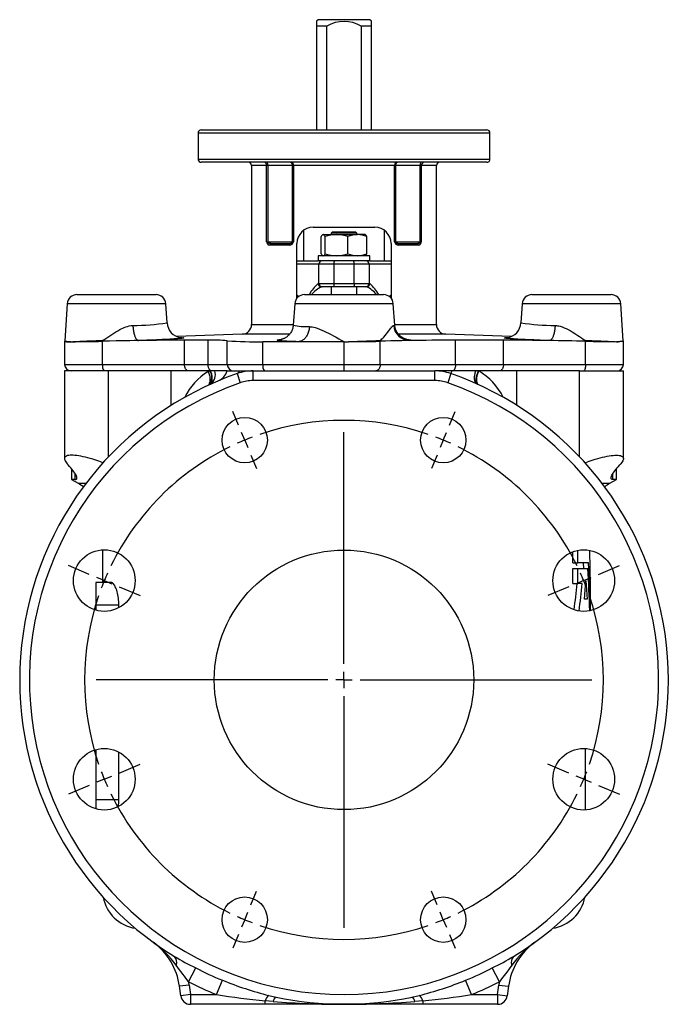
# Model space of a CAD drawing. Extents: x -163 to 351, y -6 to 546.
# Tile 4 of 4: x 151 to 351, y 242 to 546. Entities that reach past the tile are written whole.
import ezdxf

# ---------------------------------------------------------------- set-up
doc = ezdxf.new("R2010")
doc.units = 0
doc.layers.get('0').update_dxf_attribs({"linetype": 'CONTINUOUS'})
doc.layers.add('FORMAT', color=7, linetype='CONTINUOUS')

# ---------------------------------------------------------------- blocks, each defined once
blk = doc.blocks.new('SW_CENTERMARKSYMBOL_1')
at = {"layer": 'FORMAT', "color": 0}
for p, q in [((-1.91, 4.62), (-3.64, 8.78)), ((63.14, 4.62), (64.86, 8.78)), ((0, 0), (-0.96, 2.31)), ((0, 0), (0.96, -2.31)), ((30.61, -68.91), (30.61, 2.5)), ((61.23, 0), (60.27, -2.31)), ((61.23, 0), (62.19, 2.31)), ((1.91, -4.62), (3.64, -8.78)), ((59.32, -4.62), (57.59, -8.78)), ((-47.92, -41.38), (-54.38, -38.7)), ((109.14, -41.38), (115.61, -38.7)), ((-43.3, -43.3), (-45.61, -42.34)), ((104.53, -43.3), (106.83, -42.34)), ((-43.3, -43.3), (-40.99, -44.25)), ((-38.68, -45.21), (-32.21, -47.89)), ((99.91, -45.21), (93.44, -47.89)), ((104.53, -43.3), (102.22, -44.25)), ((30.61, -73.91), (30.61, -71.41)), ((25.61, -73.91), (-45.8, -73.91)), ((30.61, -73.91), (28.11, -73.91)), ((30.61, -73.91), (30.61, -76.41)), ((30.61, -73.91), (33.11, -73.91)), ((35.61, -73.91), (107.03, -73.91)), ((30.61, -78.91), (30.61, -150.32)), ((-38.68, -102.61), (-32.21, -99.93)), ((99.91, -102.61), (93.44, -99.93)), ((-43.3, -104.53), (-45.61, -105.48)), ((-43.3, -104.53), (-40.99, -103.57)), ((104.53, -104.53), (102.22, -103.57)), ((104.53, -104.53), (106.83, -105.48)), ((-47.92, -106.44), (-54.38, -109.12)), ((109.14, -106.44), (115.61, -109.12)), ((1.91, -143.2), (3.64, -139.04)), ((59.32, -143.2), (57.59, -139.04)), ((0, -147.82), (0.96, -145.51)), ((61.23, -147.82), (60.27, -145.51)), ((0, -147.82), (-0.96, -150.13)), ((61.23, -147.82), (62.19, -150.13)), ((-1.91, -152.44), (-3.64, -156.6)), ((63.14, -152.44), (64.86, -156.6))]:
    blk.add_line(p, q, dxfattribs=at)
for start, end in [(71.081, 108.919), (112.5, 114.2905), (110.7095, 112.5), (67.5, 69.2905), (65.7095, 67.5), (116.081, 153.919), (26.081, 63.919), (155.7095, 157.5), (22.5, 24.2905), (157.5, 159.2905), (20.7095, 22.5), (161.081, 198.919), (341.081, 18.919), (200.7095, 202.5), (337.5, 339.2905), (202.5, 204.2905), (335.7095, 337.5), (206.081, 243.919), (296.081, 333.919), (245.7095, 247.5), (247.5, 249.2905), (290.7095, 292.5), (292.5, 294.2905), (251.081, 288.919)]:
    blk.add_arc((30.61, -73.91), 80, start, end, dxfattribs=at)

msp = doc.modelspace()

# ---------------------------------------------------------------- linework, layer by layer
at = {"color": 7, "linetype": 'CONTINUOUS'}
for p, q in [((242.82, 545.18), (242.82, 543.68)), ((246.05, 543.68), (242.82, 543.68)), ((242.82, 543.68), (242.82, 511.72)), ((259.3, 545.68), (243.33, 545.68)), ((246.05, 511.72), (246.05, 543.68)), ((259.82, 543.68), (256.58, 543.68)), ((256.58, 543.68), (256.58, 511.72)), ((259.82, 543.68), (259.82, 545.18)), ((259.82, 511.72), (259.82, 543.68)), ((206.32, 510.72), (206.32, 502.72)), ((207.32, 511.72), (251.32, 511.72)), ((251.32, 511.72), (295.32, 511.72)), ((296.32, 502.72), (296.32, 510.72)), ((295.32, 501.72), (207.32, 501.72)), ((222.82, 500.72), (222.82, 451.72)), ((279.82, 451.72), (279.82, 500.72)), ((238.82, 480.72), (238.82, 471.33)), ((241.82, 481.72), (260.82, 481.72)), ((247.82, 480.33), (247.32, 479.83)), ((247.32, 479.83), (247.32, 479.43)), ((255.32, 479.83), (247.32, 479.83)), ((247.82, 480.33), (254.82, 480.33)), ((255.32, 479.83), (254.82, 480.33)), ((255.32, 479.43), (255.32, 479.83)), ((263.82, 471.33), (263.82, 480.71)), ((228.71, 476.72), (234.79, 476.72)), ((236.82, 459.86), (236.82, 476.72)), ((244.31, 473.51), (244.31, 478.85)), ((244.82, 479.43), (244.73, 479.38)), ((244.82, 479.43), (244.9, 479.43)), ((244.9, 479.43), (248.99, 479.43)), ((245.49, 473.51), (245.49, 478.85)), ((248.99, 479.43), (255.41, 479.43)), ((252.5, 473.51), (252.5, 478.85)), ((257.82, 479.43), (255.41, 479.43)), ((257.9, 479.38), (257.82, 479.43)), ((258.33, 473.51), (258.33, 478.85)), ((265.82, 476.72), (265.82, 459.86)), ((267.84, 476.72), (273.92, 476.72)), ((236.82, 471.33), (243.32, 471.33)), ((243.32, 472.93), (243.32, 471.33)), ((259.32, 472.93), (243.32, 472.93)), ((259.32, 471.33), (243.32, 471.33)), ((244.73, 472.98), (244.82, 472.93)), ((257.82, 472.93), (257.9, 472.98)), ((259.32, 471.33), (259.32, 472.93)), ((259.32, 471.33), (265.82, 471.33)), ((243.57, 464.33), (243.57, 470.33)), ((259.06, 470.33), (259.06, 464.33)), ((244.57, 463.33), (244.34, 463.33)), ((248.4, 463.33), (244.57, 463.33)), ((247.32, 463.33), (247.32, 460.93)), ((254.23, 463.33), (248.4, 463.33)), ((258.06, 463.33), (254.23, 463.33)), ((255.32, 460.93), (255.32, 463.33)), ((258.29, 463.33), (258.06, 463.33)), ((168.97, 460.93), (193.37, 460.93)), ((239.12, 460.93), (263.52, 460.93)), ((309.26, 460.93), (333.66, 460.93)), ((165.97, 458.14), (165.19, 446.7)), ((196.77, 452.24), (196.36, 458.14)), ((236.12, 458.14), (235.67, 451.56)), ((266.96, 451.56), (266.51, 458.14)), ((306.27, 458.14), (305.86, 452.24)), ((337.44, 446.7), (336.66, 458.14)), ((266.96, 451.56), (266.96, 451.56)), ((165.19, 446.7), (165.17, 446.49)), ((165.17, 446.5), (165.17, 446.49)), ((165.17, 446.49), (165.17, 439.43)), ((165.19, 446.7), (165.19, 446.7)), ((219.92, 448.72), (199.75, 448.02)), ((209.43, 446.89), (202.13, 446.89)), ((237.29, 446.43), (226.28, 446.43)), ((251.32, 446.43), (237.29, 446.43)), ((302.88, 448.02), (282.71, 448.72)), ((300.5, 446.89), (285.69, 446.89)), ((337.44, 446.7), (337.44, 446.7)), ((337.46, 439.43), (337.46, 446.49)), ((337.46, 446.49), (337.46, 446.49)), ((165.17, 437.43), (165.17, 410.38)), ((178.73, 437.43), (165.17, 437.43)), ((198.02, 437.43), (178.73, 437.43)), ((209.43, 437.43), (198.02, 437.43)), ((210.02, 437.43), (209.43, 437.43)), ((210.13, 437.43), (210.02, 437.43)), ((211.45, 437.43), (210.13, 437.43)), ((215.32, 437.43), (211.45, 437.43)), ((215.32, 437.43), (219.04, 437.43)), ((219.04, 437.43), (223.3, 437.43)), ((223.3, 437.43), (279.33, 437.43)), ((284.67, 437.43), (279.33, 437.43)), ((291.95, 437.43), (284.67, 437.43)), ((292.78, 437.43), (291.95, 437.43)), ((292.87, 437.43), (292.78, 437.43)), ((304.61, 437.43), (292.87, 437.43)), ((323.9, 437.43), (304.61, 437.43)), ((323.9, 437.43), (337.46, 437.43)), ((337.46, 410.38), (337.46, 437.43)), ((167.32, 407.24), (167.32, 403.93)), ((335.32, 403.93), (335.32, 407.24)), ((167.32, 403.93), (169.32, 402.77)), ((168.44, 403.93), (167.32, 403.93)), ((333.32, 402.77), (335.32, 403.93)), ((335.32, 403.93), (334.19, 403.93)), ((176.82, 382.28), (176.82, 372.18)), ((321.84, 378.3), (321.84, 381.67)), ((323.43, 378.3), (323.43, 382.12)), ((321.84, 378.3), (323.43, 378.3)), ((321.84, 371.9), (321.84, 376.47)), ((321.84, 376.47), (323.43, 376.47)), ((326.69, 378.3), (323.43, 378.3)), ((323.43, 371.9), (323.43, 376.47)), ((323.43, 376.47), (326.52, 376.47)), ((325.27, 376.47), (325.17, 378.3)), ((179.55, 372.18), (174.82, 372.18)), ((174.82, 372.18), (174.82, 365.18)), ((321.84, 371.9), (323.43, 371.9)), ((324.77, 371.9), (323.43, 371.9)), ((174.82, 365.18), (174.82, 363.66)), ((181.88, 364.42), (181.88, 365.18)), ((326.32, 367.04), (325.44, 367.04)), ((327.32, 363.53), (327.32, 367.04)), ((174.82, 320.71), (174.82, 305.18)), ((181.88, 305.18), (181.88, 319.95)), ((325.82, 302.08), (325.82, 321.05)), ((174.82, 305.18), (174.82, 302.43)), ((200.97, 244.79), (200.59, 247.73)), ((302.05, 247.73), (301.66, 244.79)), ((227.01, 242.18), (203.95, 242.18)), ((251.32, 242.18), (227.01, 242.18)), ((275.63, 242.18), (251.32, 242.18)), ((298.68, 242.18), (275.63, 242.18))]:
    msp.add_line(p, q, dxfattribs=at)
at = {"color": 8, "linetype": 'CONTINUOUS'}
for p, q in [((251.32, 510.72), (206.32, 510.72)), ((296.32, 510.72), (251.32, 510.72)), ((206.32, 502.72), (296.32, 502.72)), ((227.47, 500.72), (222.82, 500.72)), ((227.47, 477.22), (227.47, 500.72)), ((227.82, 500.72), (227.47, 500.72)), ((235.48, 500.72), (227.82, 500.72)), ((227.82, 500.72), (227.82, 477.22)), ((235.7, 500.72), (235.48, 500.72)), ((235.48, 477.22), (235.48, 500.72)), ((266.93, 500.72), (235.7, 500.72)), ((235.7, 500.72), (235.7, 477.22)), ((266.93, 477.22), (266.93, 500.72)), ((267.15, 500.72), (266.93, 500.72)), ((267.15, 500.72), (267.15, 477.22)), ((274.81, 500.72), (267.15, 500.72)), ((274.81, 477.22), (274.81, 500.72)), ((275.16, 500.72), (274.81, 500.72)), ((275.16, 500.72), (275.16, 477.22)), ((279.82, 500.72), (275.16, 500.72)), ((227.47, 477.22), (227.82, 477.22)), ((227.82, 477.22), (235.48, 477.22)), ((235.48, 477.22), (235.7, 477.22)), ((266.93, 477.22), (267.15, 477.22)), ((267.15, 477.22), (274.81, 477.22)), ((274.81, 477.22), (275.16, 477.22)), ((234.5, 476.22), (228.31, 476.22)), ((274.32, 476.22), (268.13, 476.22)), ((243.57, 470.33), (236.82, 470.33)), ((248.17, 470.33), (243.57, 470.33)), ((248.17, 470.33), (248.17, 464.33)), ((254.46, 470.33), (248.17, 470.33)), ((254.46, 464.33), (254.46, 470.33)), ((259.06, 470.33), (254.46, 470.33)), ((265.82, 470.33), (259.06, 470.33)), ((243.36, 464.33), (243.57, 464.33)), ((243.57, 464.33), (248.17, 464.33)), ((248.17, 464.33), (254.46, 464.33)), ((254.46, 464.33), (259.06, 464.33)), ((259.06, 464.33), (259.28, 464.33)), ((236.82, 460.76), (237.21, 460.24)), ((236.99, 460.04), (236.82, 460.22)), ((265.43, 460.24), (265.82, 460.76)), ((265.82, 460.22), (265.64, 460.03)), ((196.36, 458.14), (165.97, 458.14)), ((266.51, 458.14), (236.12, 458.14)), ((336.66, 458.14), (306.27, 458.14)), ((222.82, 451.72), (235.68, 451.72)), ((266.95, 451.72), (279.82, 451.72)), ((176.85, 439.43), (176.85, 446.57)), ((202.13, 439.43), (202.13, 446.89)), ((209.43, 439.43), (209.43, 446.89)), ((215.32, 439.43), (215.32, 446.71)), ((234.53, 448.72), (219.92, 448.72)), ((226.28, 439.43), (226.28, 446.43)), ((251.32, 439.43), (251.32, 446.43)), ((262.5, 439.43), (262.5, 446.57)), ((282.71, 448.72), (268.1, 448.72)), ((285.69, 439.43), (285.69, 446.89)), ((300.5, 439.43), (300.5, 446.89)), ((325.78, 439.43), (325.78, 446.57)), ((165.17, 439.43), (176.85, 439.43)), ((176.85, 439.43), (202.13, 439.43)), ((178.73, 410.97), (178.73, 437.43)), ((198.02, 426.8), (198.02, 437.43)), ((202.13, 439.43), (209.43, 439.43)), ((209.43, 439.43), (215.32, 439.43)), ((209.43, 437.24), (210.02, 437.43)), ((209.43, 437.24), (209.43, 437.43)), ((215.32, 439.43), (226.28, 439.43)), ((223.3, 434.43), (223.3, 437.43)), ((226.28, 439.43), (251.32, 439.43)), ((251.32, 439.43), (262.5, 439.43)), ((251.32, 437.43), (251.32, 439.43)), ((262.5, 439.43), (285.69, 439.43)), ((279.33, 434.43), (279.33, 437.43)), ((285.69, 439.43), (300.5, 439.43)), ((300.5, 439.43), (325.78, 439.43)), ((304.61, 426.8), (304.61, 437.43)), ((323.9, 410.97), (323.9, 437.43)), ((325.78, 439.43), (337.46, 439.43)), ((218.35, 436.59), (219.34, 433.76)), ((279.33, 434.43), (223.3, 434.43)), ((284.28, 436.59), (283.29, 433.76)), ((168.44, 403.93), (168.44, 405.7)), ((334.19, 403.93), (334.19, 405.7)), ((169.32, 402.77), (171.76, 402.77)), ((330.87, 402.77), (333.32, 402.77)), ((181.88, 365.18), (174.82, 365.18)), ((181.88, 305.18), (174.82, 305.18)), ((203.4, 249.13), (205.6, 253.39)), ((299.23, 249.13), (297.04, 253.39)), ((212.01, 245.18), (213.81, 249.62)), ((290.62, 245.18), (288.83, 249.62)), ((203.56, 248.12), (200.59, 247.73)), ((203.56, 248.12), (203.95, 245.18)), ((298.68, 245.18), (299.07, 248.12)), ((299.07, 248.12), (302.05, 247.73)), ((203.95, 245.18), (200.97, 244.79)), ((203.95, 245.18), (212.01, 245.18)), ((203.95, 245.18), (203.95, 242.18)), ((227.01, 242.18), (227.01, 243.26)), ((228.16, 244.9), (230.35, 244.4)), ((272.28, 244.4), (274.47, 244.9)), ((275.63, 243.26), (275.63, 242.18)), ((290.62, 245.18), (298.68, 245.18)), ((298.68, 245.18), (298.68, 242.18)), ((298.68, 245.18), (301.66, 244.79))]:
    msp.add_line(p, q, dxfattribs=at)
at = {"color": 7, "linetype": 'CONTINUOUS', "flags": 128}
for points in [[(243.33, 545.68), (243.32, 545.67), (242.82, 545.18)], [(259.82, 545.18), (259.32, 545.67), (259.3, 545.68)], [(245.49, 478.85), (245.34, 479.09), (245.2, 479.27), (245.05, 479.39), (244.97, 479.42), (244.9, 479.43)], [(244.31, 473.51), (244.45, 473.27), (244.6, 473.09), (244.74, 472.97), (244.82, 472.94), (244.9, 472.93)], [(235.67, 451.56), (235.66, 451.47), (235.63, 451.18), (235.58, 450.89), (235.51, 450.61), (235.43, 450.33), (235.33, 450.06), (235.22, 449.8), (235.09, 449.55), (234.95, 449.31), (234.8, 449.08), (234.64, 448.86), (234.48, 448.66), (234.3, 448.46), (234.12, 448.29), (233.94, 448.12), (233.76, 447.97), (233.58, 447.84), (233.4, 447.73), (233.23, 447.62), (233.07, 447.53), (232.92, 447.46), (232.79, 447.39), (232.66, 447.34), (232.55, 447.29), (232.45, 447.26), (232.35, 447.22), (232.27, 447.2), (232.19, 447.18), (232.13, 447.16), (232.07, 447.14), (232.02, 447.13), (231.99, 447.12), (231.97, 447.12), (231.96, 447.12), (231.96, 447.12)], [(270.67, 447.12), (270.67, 447.12), (270.66, 447.12), (270.63, 447.13), (270.6, 447.13), (270.55, 447.15), (270.48, 447.16), (270.41, 447.18), (270.33, 447.21), (270.24, 447.24), (270.14, 447.27), (270.03, 447.32), (269.9, 447.37), (269.77, 447.43), (269.63, 447.49), (269.48, 447.58), (269.31, 447.67), (269.14, 447.78), (268.96, 447.91), (268.78, 448.05), (268.59, 448.21), (268.4, 448.39), (268.22, 448.58), (268.05, 448.78), (267.88, 449), (267.73, 449.23), (267.59, 449.46), (267.46, 449.71), (267.34, 449.96), (267.23, 450.26), (267.13, 450.55), (267.06, 450.85), (267, 451.15), (266.97, 451.45), (266.96, 451.56)], [(187.96, 446.77), (186.61, 446.75), (185.25, 446.73), (183.18, 446.69), (181.1, 446.66), (178.98, 446.61), (176.85, 446.57)], [(202.13, 446.89), (200.47, 446.88), (198.77, 446.88), (197.04, 446.87), (195.29, 446.86), (193.5, 446.84), (191.68, 446.82), (189.83, 446.8), (187.96, 446.77)], [(271.53, 446.77), (270.34, 446.75), (269.17, 446.73), (267.45, 446.69), (265.76, 446.66), (264.11, 446.61), (262.5, 446.57)], [(285.69, 446.89), (283.85, 446.88), (282.02, 446.88), (280.22, 446.87), (278.44, 446.86), (276.67, 446.84), (274.93, 446.82), (273.21, 446.8), (271.53, 446.77)], [(314.68, 446.77), (312.89, 446.8), (311.13, 446.82), (309.39, 446.84), (307.67, 446.85), (305.97, 446.87), (304.29, 446.88), (302.38, 446.88), (300.5, 446.89)], [(325.78, 446.57), (324.36, 446.6), (322.96, 446.63), (321.56, 446.65), (320.17, 446.68), (318.78, 446.71), (317.4, 446.73), (316.03, 446.75), (314.68, 446.77)], [(337.46, 446.49), (337.46, 446.49), (337.45, 446.48), (337.4, 446.48), (337.33, 446.47), (337.23, 446.46), (337.11, 446.45), (336.95, 446.45), (336.77, 446.44), (336.56, 446.44), (336.32, 446.44), (336.05, 446.43), (335.7, 446.43), (335.32, 446.43)], [(337.47, 446.5), (337.45, 446.58), (337.45, 446.7)], [(177.03, 409.12), (176.74, 409.23), (175.75, 409.58), (174.78, 409.9), (173.83, 410.19), (173.06, 410.42), (172.3, 410.62), (171.57, 410.81), (170.86, 410.97), (170.19, 411.11), (169.55, 411.22), (168.93, 411.31), (168.34, 411.38), (167.8, 411.42), (167.31, 411.43), (166.84, 411.42), (166.43, 411.37), (166.07, 411.3), (165.77, 411.19), (165.53, 411.06), (165.35, 410.9), (165.23, 410.71), (165.18, 410.5), (165.18, 410.26), (165.23, 410), (165.34, 409.73), (165.5, 409.44), (165.71, 409.13), (165.96, 408.81), (166.25, 408.47)], [(325.6, 409.12), (325.9, 409.23), (326.88, 409.58), (327.85, 409.9), (328.8, 410.19), (329.57, 410.42), (330.33, 410.62), (331.06, 410.81), (331.77, 410.97), (332.44, 411.11), (333.08, 411.22), (333.7, 411.31), (334.29, 411.38), (334.83, 411.42), (335.32, 411.43), (335.79, 411.42), (336.21, 411.37), (336.56, 411.3), (336.86, 411.19), (337.1, 411.06), (337.28, 410.9), (337.4, 410.71), (337.46, 410.5), (337.46, 410.26), (337.4, 410), (337.29, 409.73), (337.13, 409.44), (336.92, 409.13), (336.67, 408.81), (336.38, 408.47)], [(168.44, 403.93), (168.64, 403.95), (168.8, 404.01), (168.91, 404.12), (168.96, 404.26), (168.97, 404.46), (168.92, 404.69), (168.83, 404.97), (168.68, 405.28), (168.51, 405.59), (168.3, 405.92), (168.05, 406.29), (167.77, 406.67), (167.44, 407.09), (167.08, 407.53), (166.68, 407.99), (166.25, 408.47)], [(334.19, 403.93), (333.99, 403.95), (333.83, 404.01), (333.72, 404.12), (333.67, 404.26), (333.66, 404.46), (333.71, 404.69), (333.8, 404.97), (333.95, 405.28), (334.12, 405.59), (334.33, 405.92), (334.58, 406.29), (334.86, 406.67), (335.19, 407.09), (335.55, 407.53), (335.95, 407.99), (336.38, 408.47)], [(181.88, 365.18), (181.87, 365.74), (181.84, 366.3), (181.8, 366.85), (181.74, 367.39), (181.67, 367.91), (181.58, 368.41), (181.48, 368.89), (181.36, 369.35), (181.23, 369.79), (181.09, 370.2), (180.95, 370.57), (180.79, 370.91), (180.63, 371.23), (180.45, 371.51), (180.28, 371.74), (180.1, 371.92), (179.92, 372.06), (179.73, 372.15), (179.55, 372.18)], [(325.44, 367.04), (325.68, 369.88), (325.9, 372.73)], [(325.9, 372.73), (326.12, 369.89), (326.32, 367.04)], [(252.27, 242.19), (251.38, 242.18), (251.32, 242.18)]]:
    msp.add_lwpolyline(points, dxfattribs=at)
at = {"color": 8, "linetype": 'CONTINUOUS', "flags": 128}
for points in [[(235.15, 501.72), (235.23, 501.71), (235.31, 501.68), (235.38, 501.63), (235.45, 501.56), (235.51, 501.48), (235.57, 501.38), (235.61, 501.26), (235.65, 501.14), (235.68, 501.01), (235.69, 500.87), (235.7, 500.72)], [(267.48, 501.72), (267.4, 501.71), (267.32, 501.68), (267.25, 501.63), (267.18, 501.56), (267.12, 501.48), (267.06, 501.38), (267.02, 501.26), (266.98, 501.14), (266.95, 501.01), (266.94, 500.87), (266.93, 500.72)], [(228.71, 476.72), (228.48, 476.74), (228.25, 476.78), (228.14, 476.83), (228.03, 476.88), (227.96, 476.94), (227.9, 477), (227.85, 477.09), (227.84, 477.13), (227.82, 477.22)], [(234.5, 476.22), (234.5, 476.32), (234.52, 476.41), (234.55, 476.5), (234.58, 476.58), (234.63, 476.64), (234.68, 476.69), (234.73, 476.71), (234.79, 476.72)], [(234.79, 476.72), (234.92, 476.73), (235.05, 476.76), (235.16, 476.79), (235.27, 476.85), (235.33, 476.9), (235.39, 476.97), (235.46, 477.09), (235.47, 477.13), (235.48, 477.22)], [(267.84, 476.72), (267.66, 476.74), (267.49, 476.78), (267.4, 476.83), (267.32, 476.88), (267.27, 476.94), (267.21, 477), (267.17, 477.09), (267.16, 477.13), (267.15, 477.22)], [(268.13, 476.22), (268.13, 476.32), (268.11, 476.41), (268.08, 476.5), (268.05, 476.58), (268, 476.64), (267.95, 476.69), (267.9, 476.71), (267.84, 476.72)], [(273.92, 476.72), (274.09, 476.73), (274.27, 476.76), (274.41, 476.79), (274.54, 476.85), (274.63, 476.9), (274.7, 476.97), (274.78, 477.09), (274.8, 477.13), (274.81, 477.22)], [(248.17, 464.33), (248.17, 464.19), (248.18, 464.05), (248.19, 463.92), (248.2, 463.79), (248.22, 463.68), (248.25, 463.58), (248.27, 463.49), (248.3, 463.42), (248.34, 463.37), (248.37, 463.34), (248.4, 463.33)], [(254.46, 464.33), (254.46, 464.19), (254.45, 464.05), (254.44, 463.92), (254.43, 463.79), (254.41, 463.68), (254.38, 463.58), (254.36, 463.49), (254.33, 463.42), (254.3, 463.37), (254.26, 463.34), (254.23, 463.33)], [(176.85, 446.87), (177, 446.9), (177.14, 446.95), (177.22, 446.99), (177.55, 447.19), (177.88, 447.41), (178.53, 447.86), (179.41, 448.48), (180.31, 449.07), (180.93, 449.45), (181.56, 449.82), (182.19, 450.16), (182.64, 450.39), (183.09, 450.59), (183.55, 450.79), (184.02, 450.96), (184.56, 451.14), (185.1, 451.27), (185.66, 451.37), (186.22, 451.43)], [(186.22, 451.43), (186.24, 451.1), (186.27, 450.79), (186.3, 450.47), (186.34, 450.16), (186.39, 449.86), (186.44, 449.57), (186.5, 449.28), (186.56, 449.01), (186.63, 448.74), (186.7, 448.49), (186.78, 448.25), (186.86, 448.03), (186.95, 447.83), (187.04, 447.64), (187.13, 447.46), (187.23, 447.31), (187.33, 447.17), (187.43, 447.06), (187.54, 446.96), (187.64, 446.88), (187.74, 446.82), (187.85, 446.79), (187.96, 446.77)], [(240.65, 451.08), (240.63, 450.77), (240.59, 450.45), (240.53, 450.14), (240.46, 449.83), (240.38, 449.53), (240.29, 449.24), (240.18, 448.96), (240.07, 448.68), (239.94, 448.42), (239.8, 448.17), (239.65, 447.94), (239.49, 447.71), (239.32, 447.51), (239.14, 447.32), (238.95, 447.14), (238.76, 446.99), (238.56, 446.85), (238.36, 446.73), (238.15, 446.63), (237.94, 446.55), (237.72, 446.49), (237.5, 446.45), (237.29, 446.43)], [(240.65, 451.08), (241.08, 451.05), (241.52, 450.99), (241.97, 450.89), (242.44, 450.77), (243.09, 450.56), (243.76, 450.31), (244.44, 450.03), (245.15, 449.72), (245.86, 449.38), (246.58, 449.02), (247.35, 448.63), (248.12, 448.21), (248.9, 447.79), (249.69, 447.35), (250.49, 446.9), (251.29, 446.45), (251.32, 446.43)], [(262.47, 446.87), (262.58, 446.9), (262.68, 446.95), (262.73, 446.99), (263.03, 447.26), (263.31, 447.56), (263.57, 447.86), (263.99, 448.36), (264.38, 448.84), (264.76, 449.31), (265.11, 449.75), (265.43, 450.16), (265.67, 450.46), (265.89, 450.73), (266.1, 450.96), (266.27, 451.14), (266.42, 451.28), (266.55, 451.38), (266.67, 451.43)], [(266.67, 451.43), (266.81, 451.46), (266.91, 451.5), (266.95, 451.53), (266.96, 451.56), (266.96, 451.56)], [(316.41, 451.43), (316.39, 451.1), (316.36, 450.79), (316.33, 450.47), (316.29, 450.16), (316.25, 449.86), (316.19, 449.57), (316.14, 449.28), (316.07, 449.01), (316, 448.74), (315.93, 448.49), (315.85, 448.25), (315.77, 448.03), (315.68, 447.83), (315.59, 447.64), (315.5, 447.46), (315.4, 447.31), (315.3, 447.17), (315.2, 447.06), (315.1, 446.96), (314.99, 446.88), (314.89, 446.82), (314.78, 446.79), (314.68, 446.77)], [(316.41, 451.43), (316.79, 451.4), (317.17, 451.34), (317.55, 451.27), (317.93, 451.17), (318.56, 450.98), (319.18, 450.75), (319.8, 450.48), (320.42, 450.17), (321.03, 449.84), (321.63, 449.49), (322.51, 448.95), (323.37, 448.37), (323.94, 447.98), (324.51, 447.58), (325.08, 447.19), (325.33, 447.03), (325.47, 446.96), (325.61, 446.9), (325.78, 446.87)], [(165.19, 446.7), (165.19, 446.7), (165.23, 446.66), (165.34, 446.62), (165.51, 446.58), (165.73, 446.55), (165.98, 446.52), (166.28, 446.5), (166.54, 446.48), (166.83, 446.46), (166.96, 446.45), (167.31, 446.43)], [(167.31, 446.43), (167.7, 446.45), (168.07, 446.47), (168.46, 446.49), (168.87, 446.51), (169.3, 446.53), (169.9, 446.55), (170.52, 446.58), (171.18, 446.61), (172.04, 446.65), (172.95, 446.69), (173.89, 446.73), (174.87, 446.78), (175.87, 446.83), (176.85, 446.87)], [(200.84, 447.69), (200.98, 447.69), (201.29, 447.68), (201.54, 447.66), (201.72, 447.64), (201.83, 447.62), (201.89, 447.6), (201.87, 447.57), (201.79, 447.54), (201.65, 447.51), (201.45, 447.48), (201.17, 447.45), (200.84, 447.41), (200.44, 447.38), (199.99, 447.34), (199.47, 447.3), (198.9, 447.26), (198.27, 447.22), (197.59, 447.18), (196.85, 447.14), (196.07, 447.1), (195.24, 447.06), (194.37, 447.02), (193.45, 446.98), (192.5, 446.94), (191.51, 446.9), (190.49, 446.86), (189.44, 446.82), (188.7, 446.8), (187.96, 446.77)], [(237.29, 446.43), (236.47, 446.45), (235.7, 446.48), (234.98, 446.51), (234.3, 446.53), (233.66, 446.56), (233.09, 446.6), (232.58, 446.63), (232.14, 446.66), (231.75, 446.69), (231.42, 446.73), (231.15, 446.77), (230.94, 446.8), (230.81, 446.84), (230.74, 446.88), (230.73, 446.92), (230.79, 446.96), (230.91, 447), (231.1, 447.04), (231.35, 447.08), (231.66, 447.12), (232.03, 447.16), (232.19, 447.17)], [(270.44, 447.17), (270.54, 447.17), (270.93, 447.12), (271.25, 447.08), (271.51, 447.04), (271.7, 447), (271.83, 446.96), (271.9, 446.92), (271.9, 446.88), (271.83, 446.85), (271.71, 446.81), (271.53, 446.77)], [(314.68, 446.77), (313.69, 446.81), (312.73, 446.84), (311.79, 446.88), (310.88, 446.91), (309.9, 446.95), (308.95, 446.99), (308.05, 447.03), (307.18, 447.07), (306.36, 447.11), (305.59, 447.15), (304.87, 447.19), (304.2, 447.23), (303.59, 447.27), (303.03, 447.31), (302.52, 447.35), (302.08, 447.39), (301.7, 447.42), (301.39, 447.46), (301.13, 447.49), (300.94, 447.52), (300.81, 447.55), (300.75, 447.58), (300.75, 447.6), (300.82, 447.63), (300.95, 447.65), (301.15, 447.67), (301.41, 447.68), (301.74, 447.69), (301.79, 447.7)], [(325.78, 446.87), (326.76, 446.83), (327.71, 446.78), (328.68, 446.74), (329.61, 446.7), (330.48, 446.66), (331.33, 446.62), (332.09, 446.58), (332.8, 446.55), (333.41, 446.52), (333.97, 446.5), (334.39, 446.48), (334.78, 446.46), (334.93, 446.45), (335.32, 446.43)], [(203.3, 437.43), (203.18, 437.44), (203.06, 437.48), (202.94, 437.53), (202.83, 437.6), (202.72, 437.7), (202.61, 437.81), (202.52, 437.95), (202.43, 438.09), (202.35, 438.26), (202.29, 438.43), (202.23, 438.62), (202.19, 438.81), (202.16, 439.02), (202.14, 439.22), (202.13, 439.43)], [(210.43, 437.43), (210.32, 437.44), (210.22, 437.48), (210.12, 437.53), (210.02, 437.6), (209.93, 437.7), (209.84, 437.81), (209.76, 437.95), (209.69, 438.09), (209.62, 438.26), (209.56, 438.43), (209.52, 438.62), (209.48, 438.81), (209.45, 439.02), (209.44, 439.22), (209.43, 439.43)], [(210.08, 433.28), (210.16, 433.35), (210.27, 433.46), (210.38, 433.6), (210.47, 433.75), (210.54, 433.92), (210.6, 434.1), (210.65, 434.3), (210.69, 434.51), (210.71, 434.73), (210.71, 434.97), (210.71, 435.21), (210.68, 435.47), (210.64, 435.73), (210.59, 436), (210.53, 436.28), (210.45, 436.56), (210.35, 436.85), (210.25, 437.14), (210.13, 437.43)], [(262.5, 439.43), (262.49, 439.22), (262.47, 439.02), (262.43, 438.81), (262.38, 438.62), (262.31, 438.43), (262.24, 438.26), (262.14, 438.09), (262.04, 437.95), (261.93, 437.81), (261.8, 437.7), (261.67, 437.6), (261.54, 437.53), (261.39, 437.48), (261.25, 437.44), (261.1, 437.43)], [(285.69, 439.43), (285.69, 439.22), (285.68, 439.02), (285.65, 438.81), (285.62, 438.62), (285.58, 438.43), (285.54, 438.26), (285.48, 438.09), (285.42, 437.95), (285.36, 437.81), (285.28, 437.7), (285.21, 437.6), (285.13, 437.53), (285.05, 437.48), (284.96, 437.44), (284.88, 437.43)], [(292.31, 433.39), (292.19, 433.46), (292.08, 433.54), (291.98, 433.64), (291.9, 433.76), (291.82, 433.89), (291.75, 434.04), (291.69, 434.21), (291.65, 434.39), (291.61, 434.58), (291.59, 434.79), (291.57, 435.02), (291.57, 435.25), (291.58, 435.49), (291.6, 435.75), (291.63, 436.01), (291.67, 436.29), (291.73, 436.57), (291.79, 436.85), (291.87, 437.14), (291.95, 437.43)], [(292.55, 433.28), (292.51, 433.32), (292.41, 433.43), (292.32, 433.55), (292.25, 433.68), (292.19, 433.83), (292.14, 434), (292.1, 434.18), (292.08, 434.38), (292.07, 434.58), (292.07, 434.8), (292.08, 435.03), (292.11, 435.27), (292.15, 435.52), (292.21, 435.78), (292.27, 436.04), (292.35, 436.31), (292.44, 436.59), (292.54, 436.87), (292.66, 437.15), (292.78, 437.43)], [(292.66, 433.23), (292.63, 433.26), (292.53, 433.37), (292.45, 433.5), (292.37, 433.64), (292.31, 433.8), (292.26, 433.97), (292.22, 434.15), (292.19, 434.35), (292.17, 434.56), (292.17, 434.78), (292.18, 435.02), (292.2, 435.26), (292.23, 435.51), (292.27, 435.77), (292.33, 436.04), (292.4, 436.31), (292.48, 436.58), (292.57, 436.86), (292.67, 437.15), (292.78, 437.43)], [(292.72, 433.21), (292.7, 433.23), (292.6, 433.34), (292.52, 433.47), (292.44, 433.61), (292.38, 433.77), (292.33, 433.94), (292.29, 434.13), (292.26, 434.33), (292.24, 434.54), (292.24, 434.77), (292.25, 435), (292.27, 435.25), (292.31, 435.5), (292.35, 435.76), (292.41, 436.03), (292.48, 436.3), (292.56, 436.58), (292.66, 436.86), (292.76, 437.15), (292.87, 437.43)], [(300.5, 439.43), (300.49, 439.22), (300.48, 439.02), (300.44, 438.81), (300.4, 438.62), (300.34, 438.43), (300.28, 438.26), (300.2, 438.09), (300.11, 437.95), (300.02, 437.81), (299.92, 437.7), (299.81, 437.6), (299.69, 437.53), (299.57, 437.48), (299.45, 437.44), (299.33, 437.43)], [(325.78, 439.43), (325.77, 439.22), (325.77, 439.02), (325.75, 438.81), (325.73, 438.62), (325.7, 438.43), (325.67, 438.26), (325.64, 438.09), (325.6, 437.95), (325.55, 437.81), (325.51, 437.7), (325.46, 437.6), (325.4, 437.53), (325.35, 437.48), (325.29, 437.44), (325.24, 437.43)], [(203.4, 249.13), (202.97, 249.71), (202.54, 250.29), (202.1, 250.87), (201.66, 251.45), (201.13, 252.14), (200.61, 252.83), (199.57, 254.2)], [(303.06, 254.2), (302.27, 253.16), (301.48, 252.11), (300.68, 251.06), (300.27, 250.53), (299.87, 250), (299.23, 249.13)], [(229.46, 243.06), (228.23, 243.15), (227.01, 243.26)], [(275.63, 243.26), (274.4, 243.15), (273.17, 243.06)]]:
    msp.add_lwpolyline(points, dxfattribs=at)
at = {"color": 7, "linetype": 'CONTINUOUS'}
for centre, radius in [((220.7, 416.09), 7), ((281.93, 416.09), 7), ((177.41, 372.8), 9.5), ((251.32, 342.18), 40), ((325.23, 372.8), 9.5), ((177.41, 311.57), 9.5), ((325.23, 311.57), 9.5), ((220.7, 268.27), 7), ((281.93, 268.27), 7)]:
    msp.add_circle(centre, radius, dxfattribs=at)
for centre, radius, start, end in [((251.32, 534.87), 10.27, 59.1259, 120.8741), ((207.32, 510.72), 1, 90, 180), ((295.32, 510.72), 1, 0, 90), ((207.32, 502.72), 1, 180, 270), ((221.82, 500.72), 1, 0, 90), ((280.82, 500.72), 1, 90, 180), ((295.32, 502.72), 1, 270, 0), ((241.82, 476.72), 5, 90.005, 179.995), ((260.81, 476.72), 5, 0.0214, 89.9786), ((245.15, 478.58), 0.885, 106.5465, 162.3727), ((249.14, 467.69), 11.74, 90.6993, 108.1096), ((248.88, 467.87), 11.56, 71.7559, 89.4352), ((255.55, 471.12), 8.31, 90.971, 111.5673), ((255.31, 471.32), 8.11, 68.1746, 89.287), ((257.28, 478.45), 1.12, 21.2105, 56.6788), ((244.64, 473.78), 0.885, 286.5465, 342.3727), ((249.11, 484.49), 11.56, 251.7559, 269.4352), ((248.85, 484.67), 11.74, 270.6993, 288.1096), ((255.51, 481.04), 8.11, 248.1746, 269.287), ((255.27, 481.24), 8.31, 270.971, 291.5673), ((257.11, 474.06), 1.33, 306.2737, 335.9106), ((244.57, 470.33), 1, 90, 180), ((258.06, 470.33), 1, 0, 90), ((244.57, 464.33), 1, 180, 270), ((258.06, 464.33), 1, 270, 0), ((168.97, 457.93), 3, 90, 176.0548), ((193.37, 457.93), 3, 3.9452, 90), ((239.12, 457.93), 3, 90, 176.0548), ((263.52, 457.93), 3, 3.9452, 90), ((309.26, 457.93), 3, 90, 176.0548), ((333.66, 457.93), 3, 3.9452, 90), ((201.66, 452.53), 4.9, 183.3835, 262.1314), ((300.97, 452.53), 4.9, 277.8069, 356.6443), ((219.82, 451.72), 3, 272, 0), ((282.82, 451.72), 3, 180, 268), ((166.57, 457.56), 11.16, 262.8006, 273.8204), ((165.23, 928.51), 482.09, 270.2476, 271.3819), ((210.72, 391.68), 55.22, 85.2304, 91.3421), ((223.74, 562.6), 116.2, 265.8431, 271.2528), ((252.05, 847.4), 400.97, 269.8957, 271.4944), ((337.5, 935.66), 489.23, 268.6264, 269.7441), ((167.17, 439.43), 2, 180, 270), ((223.3, 422.43), 15, 90, 109.245), ((279.33, 422.43), 15, 70.755, 90), ((335.46, 439.43), 2, 270, 0), ((251.32, 342.18), 100, 109.245, 238.474), ((251.32, 342.18), 100, 301.526, 70.755), ((161.82, 389.78), 15, 52.513, 60), ((340.82, 389.78), 15, 120, 127.487), ((-130.01, 367.05), 457.33, 359.9989, 1.8882), ((-124.47, 349.65), 451.78, 1.755, 3.4034), ((-126.75, 354.4), 454.07, 1.1489, 3.0162), ((-127.95, 418.84), 453.6, 353.0253, 354.0596), ((-137.39, 418.97), 464.55, 353.13, 354.1844), ((165.59, 305.12), 16.29, 353.0044, 0.2238), ((188.82, 277.47), 12, 190.6939, 261.2982), ((313.82, 277.47), 12, 278.7018, 349.3061), ((180.76, 245.12), 20, 7.5, 53.9853), ((321.87, 245.12), 20, 126.0147, 172.5), ((203.95, 245.18), 3, 187.5, 270), ((251.32, 342.18), 100, 257.8979, 282.1021), ((298.68, 245.18), 3, 270, 352.5)]:
    msp.add_arc(centre, radius, start, end, dxfattribs=at)
at = {"color": 8, "linetype": 'CONTINUOUS'}
for centre, radius, start, end in [((226.56, 500.81), 0.921, 354.8837, 84.9434), ((225.76, 500.95), 2.07, 353.8596, 22.0305), ((234.48, 500.73), 0.996, 359.7463, 89.6902), ((268.15, 500.73), 0.996, 90.3098, 180.2537), ((276.87, 500.95), 2.07, 157.9695, 186.1404), ((276.09, 500.79), 0.937, 96.016, 184.1569), ((228.37, 477.12), 0.903, 173.7097, 265.8682), ((228.76, 476.27), 0.46, 96.737, 185.4345), ((234.61, 477.31), 1.09, 263.7948, 355.6761), ((268.02, 477.31), 1.09, 184.6382, 275.8908), ((273.87, 476.27), 0.46, 354.5655, 83.263), ((274.25, 477.13), 0.909, 274.5291, 5.893), ((249.51, 470.55), 1.36, 144.6982, 189.0521), ((253.12, 470.55), 1.36, 350.9479, 35.3018), ((251.36, 454.87), 12.39, 130.2382, 150.728), ((248.88, 454.5), 9.93, 117.187, 139.6188), ((244.35, 464.32), 0.993, 179.6094, 269.673), ((258.28, 464.32), 0.993, 270.327, 0.3906), ((255.02, 456.11), 7.93, 37.4931, 65.6942), ((249.94, 453.78), 14.09, 30.5119, 48.5069), ((185.85, 524.68), 73.25, 270.2871, 278.5668), ((316.59, 522.25), 70.83, 261.2921, 269.8557), ((239.76, 468.09), 17.03, 256.11, 273.0049), ((271.64, 451.75), 4.98, 183.764, 268.6486), ((158.49, 446.6), 18.36, 359.8887, 0.8368), ((244.16, 769.96), 323.61, 271.2672, 273.2444), ((269.57, 447.39), 7.12, 184.1666, 186.6231), ((344.14, 446.6), 18.36, 179.1632, 180.1113), ((335.65, 452.29), 5.87, 266.7845, 287.7762), ((179.23, 439), 2.42, 169.7238, 220.4511), ((219.68, 420.68), 19.47, 121.7663, 153.7523), ((205.79, 434.94), 4.31, 334.7996, 32.253), ((206.48, 435.4), 4.08, 327.559, 29.843), ((206.61, 435.46), 4.03, 326.3799, 29.2228), ((208.06, 436.23), 3.6, 306.2794, 19.4633), ((210.65, 438.86), 4.88, 292.929, 343.0223), ((217.31, 439.42), 1.99, 179.7071, 269.6594), ((217.85, 437.71), 1.22, 294.4381, 346.9955), ((228.73, 439), 2.49, 169.9533, 218.9921), ((281.35, 438.49), 3.49, 327.0297, 342.3041), ((282.95, 420.68), 19.47, 26.242, 59.3617), ((223.3, 422.43), 12, 90, 109.245), ((279.33, 422.43), 12, 70.755, 90), ((251.32, 342.18), 97, 109.245, 70.755), ((172.87, 234.69), 33.07, 36.1619, 53.5597), ((329.91, 234.54), 33.28, 126.4964, 143.7819), ((254.91, 352.38), 110.6, 239.6513, 243.5212), ((197.24, 255.16), 2.52, 337.6384, 44.8817), ((248.36, 351.21), 109.26, 296.4551, 300.3724), ((305.39, 255.16), 2.52, 135.1183, 202.3616), ((251.32, 342.18), 99.87, 242.7564, 247.94), ((251.32, 342.18), 99.87, 292.06, 297.2436), ((251.32, 342.18), 104.66, 242.7564, 247.94), ((180.76, 245.12), 23, 7.5, 10.046), ((253.6, 346.53), 104.76, 247.6779, 255.9492), ((249.79, 344.24), 102.36, 283.9533, 292.4196), ((251.32, 342.18), 104.66, 292.06, 297.2436), ((321.87, 245.12), 23, 169.954, 172.5), ((254.04, 513.19), 271.28, 261.0871, 264.2812), ((229.58, 242.68), 2.64, 122.5182, 167.3721), ((231.35, 242.77), 1.92, 121.4878, 171.3805), ((251.68, 524.73), 282.55, 265.4888, 269.9262), ((250.95, 524.67), 282.49, 270.0733, 274.5116), ((271.28, 242.77), 1.92, 8.6195, 58.5122), ((273.05, 242.68), 2.64, 12.6279, 57.4818), ((249.44, 506.56), 264.61, 275.6785, 278.9532)]:
    msp.add_arc(centre, radius, start, end, dxfattribs=at)

# ---------------------------------------------------------------- block references
at = {"layer": 'FORMAT'}
msp.add_blockref('SW_CENTERMARKSYMBOL_1', (220.7, 416.09), dxfattribs=at)

doc.saveas('drawing.dxf')
